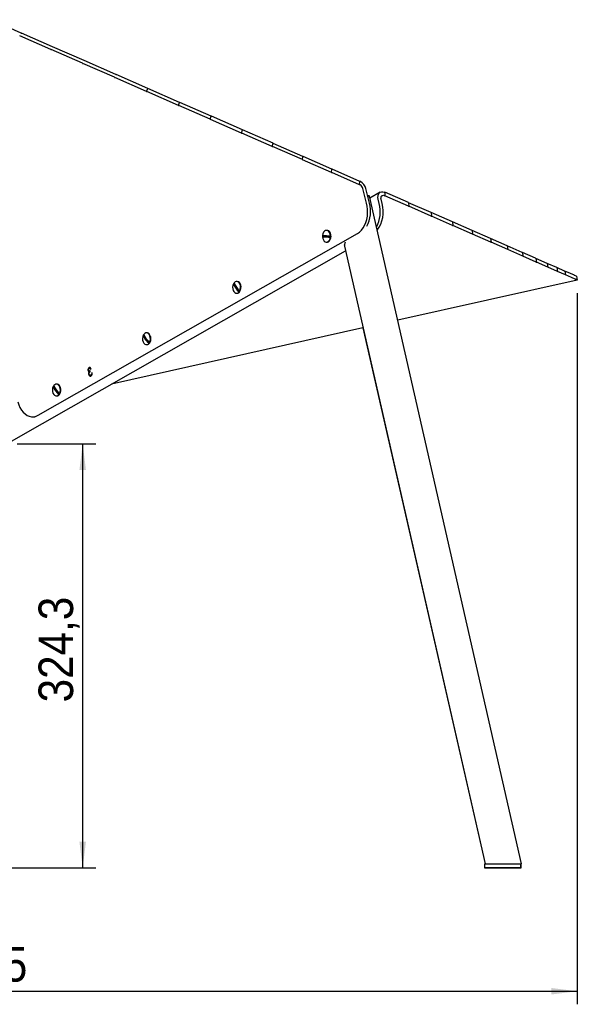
# Model space of a CAD drawing. Header units: millimetres. Extents: x 50 to 4150, y 50 to 2920.
# Tile 20 of 21: x 2520 to 2947, y 1681 to 2435. Entities that reach past the tile are written whole.
import ezdxf

# ---------------------------------------------------------------- set-up
doc = ezdxf.new("R2010")
doc.units = ezdxf.units.MM
doc.header["$LTSCALE"] = 10
doc.linetypes.add('SLD-Solido', pattern=[0])
doc.layers.add('QUOTE', color=1, linetype='SLD-Solido')
doc.styles.add('SLDTEXTSTYLE0', font='GOTHIC.TTF', dxfattribs={"width": 0.913})
doc.dimstyles.new('SLDDIMSTYLE0', dxfattribs={"dimtxt": 26.458333, "dimasz": 20, "dimexe": 0, "dimexo": 0.0625, "dimgap": 6.614583, "dimtad": 1, "dimdec": 1, "dimrnd": 1e-09, "dimzin": 12, "dimdsep": 46, "dimtxsty": 'SLDTEXTSTYLE0', "dimsah": 1, "dimcen": 0.09, "dimadec": 0, "dimazin": 3, "dimtfac": 1, "dimtdec": 1, "dimtofl": 0, "dimtmove": 0, "dimatfit": 3, "dimfxl": 1, "dimfrac": 2, "dimtolj": 1, "dimtzin": 12, "dimarcsym": 0})

# ---------------------------------------------------------------- blocks, each defined once
blk = doc.blocks.new('_D_3')
at = {"layer": 'QUOTE', "transparency": 16777216}
for p, q in [((2946.83, 2225.66), (2946.83, 1681.47)), ((2065.3, 1775.92), (2065.3, 1681.47)), ((2065.3, 1691.47), (2946.83, 1691.47))]:
    blk.add_line(p, q, dxfattribs=at)
for points in [[(2065.3, 1691.47), (2085.3, 1688.97), (2085.3, 1693.97)], [(2946.83, 1691.47), (2926.83, 1693.97), (2926.83, 1688.97)]]:
    blk.add_solid(points, dxfattribs=at)
at = {"layer": 'QUOTE', "transparency": 16777216, "insert": (2444.88, 1725.27), "char_height": 26.458, "attachment_point": 1, "style": 'SLDTEXTSTYLE0'}
blk.add_mtext('881,5', dxfattribs=at)
blk = doc.blocks.new('_D_6')
at = {"layer": 'QUOTE', "transparency": 16777216}
for p, q in [((2517.99, 2110.26), (2578.11, 2110.26)), ((2568.11, 1785.92), (2568.11, 2110.26)), ((2107.3, 1785.92), (2578.11, 1785.92))]:
    blk.add_line(p, q, dxfattribs=at)
for points in [[(2568.11, 2110.26), (2565.61, 2090.26), (2570.61, 2090.26)], [(2568.11, 1785.92), (2570.61, 1805.92), (2565.61, 1805.92)]]:
    blk.add_solid(points, dxfattribs=at)
at = {"layer": 'QUOTE', "transparency": 16777216, "insert": (2534.32, 1912.48), "char_height": 26.458, "attachment_point": 1, "rotation": 90, "style": 'SLDTEXTSTYLE0'}
blk.add_mtext('324,3', dxfattribs=at)

msp = doc.modelspace()

# ---------------------------------------------------------------- linework, layer by layer
for p, q in [((2521.071393, 2424.637216), (2497.74452, 2434.84668)), ((2543.632012, 2412.108765), (2519.873015, 2422.507358)), ((2521.071393, 2424.637216), (2521.19068, 2424.585008)), ((2521.071393, 2424.637216), (2521.19068, 2424.585008)), ((2544.949677, 2414.186415), (2521.19068, 2424.585008)), ((2567.935712, 2401.471613), (2543.866735, 2412.005874)), ((2544.949677, 2414.186415), (2545.070838, 2414.133387)), ((2544.949677, 2414.186415), (2545.070838, 2414.133387)), ((2569.139815, 2403.599126), (2545.070838, 2414.133387)), ((2569.139815, 2403.599126), (2569.262213, 2403.545556)), ((2569.139815, 2403.599126), (2569.262213, 2403.545556)), ((2593.517355, 2392.929816), (2569.262213, 2403.545556)), ((2592.427921, 2390.751798), (2568.172778, 2401.367538)), ((2616.982651, 2380.004463), (2592.666058, 2390.647098)), ((2593.517355, 2392.929816), (2593.640347, 2392.875986)), ((2593.517355, 2392.929816), (2593.640347, 2392.875986)), ((2617.95694, 2382.233351), (2593.640347, 2392.875986)), ((2616.982651, 2380.004463), (2617.95694, 2382.233351)), ((2617.95694, 2382.233351), (2618.079881, 2382.179544)), ((2617.95694, 2382.233351), (2618.079881, 2382.179544)), ((2642.332908, 2371.56473), (2618.079881, 2382.179544)), ((2641.473611, 2369.284885), (2617.220584, 2379.899699)), ((2641.473611, 2369.284885), (2642.332908, 2371.56473)), ((2665.774743, 2358.64824), (2641.710066, 2369.180619)), ((2642.332908, 2371.56473), (2642.455152, 2371.511227)), ((2642.332908, 2371.56473), (2642.455152, 2371.511227)), ((2666.519829, 2360.978848), (2642.455152, 2371.511227)), ((2665.774743, 2358.64824), (2666.519829, 2360.978848)), ((2689.761101, 2348.149217), (2666.008458, 2358.545029)), ((2666.519829, 2360.978848), (2666.640738, 2360.92593)), ((2666.519829, 2360.978848), (2666.640738, 2360.92593)), ((2690.393381, 2350.530119), (2666.640738, 2360.92593)), ((2689.761101, 2348.149217), (2690.393381, 2350.530119)), ((2713.309207, 2337.841865), (2689.990831, 2348.047611)), ((2690.393381, 2350.530119), (2690.512322, 2350.478062)), ((2690.393381, 2350.530119), (2690.512322, 2350.478062)), ((2713.830698, 2340.272316), (2690.512322, 2350.478062)), ((2713.309207, 2337.841865), (2713.830698, 2340.272316)), ((2736.298028, 2327.779162), (2713.533736, 2337.742402)), ((2713.830698, 2340.272316), (2713.947051, 2340.221392)), ((2713.830698, 2340.272316), (2713.947051, 2340.221392)), ((2736.711344, 2330.258152), (2713.947051, 2340.221392)), ((2736.298028, 2327.779162), (2736.711344, 2330.258152)), ((2736.711344, 2330.258152), (2736.824505, 2330.208625)), ((2736.711344, 2330.258152), (2736.824505, 2330.208625)), ((2758.917523, 2320.539181), (2736.824505, 2330.208625)), ((2758.609188, 2318.012926), (2736.51617, 2327.682369)), ((2758.609188, 2318.012926), (2758.917523, 2320.539181)), ((2758.917523, 2320.539181), (2759.026905, 2320.491308)), ((2758.917523, 2320.539181), (2759.026905, 2320.491308)), ((2780.388721, 2311.141889), (2759.026905, 2320.491308)), ((2780.181614, 2308.569893), (2758.819799, 2317.919311)), ((2780.181614, 2308.569893), (2780.388721, 2311.141889)), ((2780.568124, 2308.385294), (2780.181614, 2308.569893)), ((2780.77523, 2310.95729), (2780.388721, 2311.141889)), ((2785.544333, 2294.535229), (2782.710544, 2305.626274)), ((2787.759958, 2294.520644), (2784.926169, 2305.61169)), ((2786.287209, 2300.284772), (2787.234573, 2300.284899)), ((2786.287209, 2300.284772), (2787.234587, 2300.284899)), ((2904.189843, 1788.91839), (2787.638158, 2299.886441)), ((2795.91331, 2302.872446), (2787.986858, 2298.35772)), ((2799.006375, 2300.312767), (2799.394485, 2300.162592)), ((2799.029368, 2302.963754), (2799.417478, 2302.813579)), ((2799.417478, 2302.813579), (2799.394485, 2300.162592)), ((2817.573936, 2292.205998), (2799.394485, 2300.162592)), ((2817.596929, 2294.856985), (2799.417478, 2302.813579)), ((2795.226391, 2294.207569), (2794.390147, 2297.563054)), ((2797.448183, 2294.169824), (2796.611938, 2297.525309)), ((2817.686171, 2294.817927), (2817.596929, 2294.856985)), ((2817.596929, 2294.856985), (2817.686171, 2294.817927)), ((2817.686171, 2294.817927), (2817.749453, 2292.131649)), ((2834.884039, 2287.290942), (2817.686171, 2294.817927)), ((2834.947321, 2284.604664), (2817.749453, 2292.131649)), ((2834.9685, 2287.253976), (2834.884039, 2287.290942)), ((2834.884039, 2287.290942), (2834.9685, 2287.253976)), ((2834.9685, 2287.253976), (2835.113587, 2284.534239)), ((2851.154312, 2280.169937), (2834.9685, 2287.253976)), ((2851.299399, 2277.4502), (2835.113587, 2284.534239)), ((2851.233592, 2280.135238), (2851.154312, 2280.169937)), ((2851.154312, 2280.169937), (2851.233592, 2280.135238)), ((2851.233592, 2280.135238), (2851.455602, 2277.384044)), ((2866.335597, 2273.525549), (2851.233592, 2280.135238)), ((2866.557608, 2270.774354), (2851.455602, 2277.384044)), ((2534.049362, 2132.233611), (2778.486158, 2271.27656)), ((2757.775061, 2268.505292), (2751.771489, 2268.797991)), ((2755.235663, 2273.644394), (2754.865364, 2273.650685)), ((2757.868774, 2267.203818), (2758.062639, 2267.79014)), ((2758.106987, 2270.400542), (2757.933149, 2270.993111)), ((2866.40932, 2273.493282), (2866.335597, 2273.525549)), ((2866.335597, 2273.525549), (2866.40932, 2273.493282)), ((2866.40932, 2273.493282), (2866.70298, 2270.71279)), ((2880.360574, 2267.387242), (2866.40932, 2273.493282)), ((2880.654234, 2264.606749), (2866.70298, 2270.71279)), ((2754.712488, 2264.651983), (2755.082787, 2264.645693)), ((2768.488215, 2261.464031), (2876.272866, 1788.931071)), ((2768.565773, 2262.372759), (2769.36309, 2264.884787)), ((2768.569289, 2262.372759), (2769.366364, 2264.884757)), ((2880.428389, 2267.357562), (2880.360574, 2267.387242)), ((2880.360574, 2267.387242), (2880.428389, 2267.357562)), ((2880.428389, 2267.357562), (2880.788058, 2264.55008)), ((2893.167047, 2261.782237), (2880.428389, 2267.357562)), ((2893.526716, 2258.974756), (2880.788058, 2264.55008)), ((2893.22863, 2261.755284), (2893.167047, 2261.782237)), ((2893.167047, 2261.782237), (2893.22863, 2261.755284)), ((2893.22863, 2261.755284), (2893.648326, 2258.923262)), ((2904.698226, 2256.73539), (2893.22863, 2261.755284)), ((2513.529569, 2112.405242), (2769.307717, 2257.871297)), ((2905.117922, 2253.903367), (2893.648326, 2258.923262)), ((2904.753281, 2256.711294), (2904.698226, 2256.73539)), ((2904.698226, 2256.73539), (2904.753281, 2256.711294)), ((2904.753281, 2256.711294), (2905.226711, 2253.857305)), ((2914.902974, 2252.269081), (2904.753281, 2256.711294)), ((2915.376404, 2249.415092), (2905.226711, 2253.857305)), ((2914.951238, 2252.247958), (2914.902974, 2252.269081)), ((2914.902974, 2252.269081), (2914.951238, 2252.247958)), ((2914.951238, 2252.247958), (2915.471827, 2249.374692)), ((2923.736039, 2248.403117), (2914.951238, 2252.247958)), ((2924.256627, 2245.529851), (2915.471827, 2249.374692)), ((2923.777279, 2248.385068), (2923.736039, 2248.403117)), ((2923.736039, 2248.403117), (2923.777279, 2248.385068)), ((2923.777279, 2248.385068), (2924.338202, 2245.495315)), ((2931.158248, 2245.154641), (2923.777279, 2248.385068)), ((2931.719171, 2242.264889), (2924.338202, 2245.495315)), ((2931.192265, 2245.139753), (2931.158248, 2245.154641)), ((2931.158248, 2245.154641), (2931.192265, 2245.139753)), ((2931.192265, 2245.139753), (2931.786487, 2242.236391)), ((2937.136686, 2242.53806), (2931.192265, 2245.139753)), ((2937.730908, 2239.634698), (2931.786487, 2242.236391)), ((2937.163316, 2242.526405), (2937.136686, 2242.53806)), ((2937.136686, 2242.53806), (2937.163316, 2242.526405)), ((2937.163316, 2242.526405), (2937.783623, 2239.612382)), ((2941.644841, 2240.564978), (2937.163316, 2242.526405)), ((2942.265147, 2237.650955), (2937.783623, 2239.612382)), ((2941.663955, 2240.556612), (2941.644841, 2240.564978)), ((2941.644841, 2240.564978), (2941.663955, 2240.556612)), ((2944.66272, 2239.244144), (2941.663955, 2240.556612)), ((2945.301758, 2236.322465), (2942.302994, 2237.634933)), ((2944.674226, 2239.239108), (2944.66272, 2239.244144)), ((2944.66272, 2239.244144), (2944.674226, 2239.239108)), ((2946.176938, 2238.581416), (2944.674226, 2239.239108)), ((2946.18078, 2238.579735), (2946.176938, 2238.581416)), ((2946.176938, 2238.581416), (2946.18078, 2238.579735)), ((2946.18078, 2238.579735), (2946.834864, 2235.651908)), ((2687.924944, 2226.689164), (2683.542693, 2232.718719)), ((2686.410482, 2234.566256), (2686.040183, 2234.572547)), ((2689.209162, 2231.570029), (2689.107968, 2231.914974)), ((2946.834864, 2235.651908), (2809.298624, 2204.925943)), ((2946.827256, 2235.655128), (2945.324543, 2236.31282)), ((2685.887307, 2225.573846), (2686.257605, 2225.567555)), ((2689.043593, 2228.125681), (2689.159727, 2228.476916)), ((2782.738017, 2198.992232), (2590.111679, 2155.958992)), ((2618.910632, 2187.318842), (2614.478668, 2193.348983)), ((2617.32214, 2195.200655), (2616.952869, 2195.203086)), ((2620.194434, 2192.110737), (2620.073999, 2192.519841)), ((2782.727323, 2198.989843), (2876.211485, 1788.931069)), ((2616.893626, 2186.203281), (2617.262897, 2186.20085)), ((2620.04981, 2188.845204), (2620.17562, 2189.252687)), ((2572.205692, 2166.380959), (2572.741898, 2166.377429)), ((2572.680809, 2164.68726), (2573.141367, 2164.684228)), ((2572.686634, 2163.487666), (2573.165672, 2163.484513)), ((2572.967866, 2168.558801), (2573.824869, 2168.55316)), ((2573.025508, 2165.459677), (2573.766274, 2165.454801)), ((2573.305888, 2166.013865), (2573.83591, 2166.010375)), ((2574.310907, 2168.058973), (2573.404047, 2168.064943)), ((2573.937291, 2165.611411), (2573.799358, 2166.154217)), ((2573.949159, 2162.788462), (2575.027864, 2162.781361)), ((2574.115894, 2167.468719), (2574.523059, 2167.698826)), ((2574.381772, 2162.911712), (2575.085601, 2162.907078)), ((2574.929122, 2163.592478), (2575.354811, 2163.589676)), ((2575.406271, 2164.813062), (2575.014609, 2164.593029)), ((2575.014609, 2164.593029), (2575.39691, 2164.590512)), ((2548.376918, 2155.982554), (2548.007647, 2155.984985)), ((2549.96541, 2148.100741), (2545.533446, 2154.130882)), ((2551.104588, 2149.627103), (2551.230398, 2150.034586)), ((2551.249212, 2152.892636), (2551.128777, 2153.30174)), ((2547.948404, 2146.98518), (2548.317675, 2146.982749)), ((2529.637965, 2131.035834), (2531.717926, 2131.022142)), ((2875.800267, 1788.931042), (2875.80032, 1785.931042)), ((2876.092427, 1785.93103), (2876.092427, 1785.917451)), ((2876.325683, 1788.931073), (2895.241772, 1788.931745)), ((2876.325737, 1785.931073), (2895.241825, 1785.931745)), ((2881.241567, 1785.931043), (2876.449171, 1785.931029)), ((2895.532827, 1785.917438), (2876.617776, 1785.917438)), ((2876.741352, 1785.917487), (2881.533968, 1785.917643)), ((2880.270944, 1785.931194), (2880.270944, 1785.931152)), ((2880.562957, 1785.917542), (2880.562957, 1785.9175)), ((2883.199277, 1785.931224), (2882.477569, 1785.931191)), ((2882.477569, 1785.931191), (2883.199236, 1785.931183)), ((2883.491249, 1785.917573), (2882.769582, 1785.917539)), ((2882.769582, 1785.917539), (2883.49129, 1785.917532)), ((2883.199236, 1785.931224), (2883.199236, 1785.931183)), ((2883.199236, 1785.931183), (2884.642612, 1785.931209)), ((2884.642653, 1785.93125), (2883.199277, 1785.931224)), ((2884.934625, 1785.917598), (2883.491249, 1785.917573)), ((2883.49129, 1785.917573), (2883.49129, 1785.917532)), ((2883.49129, 1785.917532), (2884.934665, 1785.917557)), ((2902.983388, 1785.931767), (2884.067299, 1785.931095)), ((2884.359694, 1785.917692), (2903.274746, 1785.917692)), ((2884.642612, 1785.93125), (2884.642612, 1785.931209)), ((2884.642612, 1785.931209), (2885.36432, 1785.931242)), ((2885.36432, 1785.931242), (2884.642653, 1785.93125)), ((2885.656333, 1785.917591), (2884.934625, 1785.917598)), ((2884.934665, 1785.917598), (2884.934665, 1785.917557)), ((2884.934665, 1785.917557), (2885.656333, 1785.917591)), ((2887.570944, 1785.931281), (2887.570944, 1785.931324)), ((2887.862957, 1785.91763), (2887.862957, 1785.917672)), ((2891.080138, 1785.931578), (2891.080138, 1785.931536)), ((2891.371558, 1785.917542), (2891.371558, 1785.9175)), ((2894.00847, 1785.931608), (2893.286762, 1785.931575)), ((2893.286762, 1785.931575), (2894.00843, 1785.931567)), ((2894.29985, 1785.917573), (2893.578182, 1785.917539)), ((2893.578182, 1785.917539), (2894.29989, 1785.917532)), ((2894.00843, 1785.931608), (2894.00843, 1785.931567)), ((2894.00843, 1785.931567), (2895.451805, 1785.931593)), ((2895.451846, 1785.931634), (2894.00847, 1785.931608)), ((2895.743225, 1785.917598), (2894.29985, 1785.917573)), ((2894.29989, 1785.917573), (2894.29989, 1785.917532)), ((2894.29989, 1785.917532), (2895.743266, 1785.917557)), ((2895.451805, 1785.931634), (2895.451805, 1785.931593)), ((2895.451805, 1785.931593), (2896.173513, 1785.931626)), ((2896.173513, 1785.931626), (2895.451846, 1785.931634)), ((2896.464934, 1785.917591), (2895.743225, 1785.917598)), ((2895.743266, 1785.917598), (2895.743266, 1785.917557)), ((2895.743266, 1785.917557), (2896.464934, 1785.917591)), ((2896.241533, 1788.916708), (2896.528562, 1788.916708)), ((2897.978856, 1788.916881), (2903.877189, 1788.918265)), ((2898.067558, 1785.931797), (2902.859953, 1785.931811)), ((2903.151169, 1785.917643), (2898.358553, 1785.917487)), ((2898.380138, 1785.931665), (2898.380138, 1785.931708)), ((2898.671558, 1785.91763), (2898.671558, 1785.917672)), ((2903.508804, 1785.931799), (2903.508751, 1788.918179)), ((2903.508751, 1788.917686), (2903.839144, 1788.917686)), ((2903.800094, 1785.917679), (2903.800041, 1788.917679)), ((2903.814782, 1788.917661), (2903.800041, 1788.917661)), ((2904.127472, 1788.917679), (2904.127322, 1788.918341))]:
    msp.add_line(p, q)
at = {"flags": 128}
for points in [[(2794.390147, 2297.563054), (2794.180395, 2298.911614), (2794.235972, 2300.181341), (2794.553807, 2301.30207), (2795.116336, 2302.21187), (2795.892474, 2302.860465), (2796.839332, 2303.212014), (2797.904585, 2303.247089), (2799.029368, 2302.963754)], [(2796.611938, 2297.525309), (2796.503679, 2298.221339), (2796.532364, 2298.876682), (2796.696408, 2299.455123), (2796.986746, 2299.924698), (2797.387333, 2300.259456), (2797.876034, 2300.440901), (2798.425842, 2300.459004), (2799.006375, 2300.312767)], [(2778.486158, 2271.27656), (2780.05789, 2272.366482), (2781.510235, 2273.776253), (2782.813627, 2275.477174), (2783.941533, 2277.43462), (2784.870992, 2279.608743), (2785.583083, 2281.955283), (2786.06331, 2284.426472), (2786.301897, 2286.972004), (2786.293986, 2289.540058), (2786.03974, 2292.078357), (2785.544333, 2294.535229)], [(2751.771489, 2268.797991), (2751.955415, 2267.522101), (2752.379047, 2266.384039), (2753.006549, 2265.480083), (2753.784835, 2264.886704), (2754.648064, 2264.654101), (2755.523209, 2264.801951), (2756.336237, 2265.317747), (2757.018366, 2266.157853), (2757.511891, 2267.251199), (2757.775061, 2268.505292)], [(2757.806364, 2269.504677), (2757.622438, 2270.780567), (2757.198805, 2271.918629), (2756.571304, 2272.822586), (2755.793018, 2273.415964), (2754.929789, 2273.648568), (2754.054643, 2273.500718), (2753.241616, 2272.984922), (2752.559487, 2272.144815), (2752.065962, 2271.051469), (2751.802792, 2269.797376)], [(2755.082787, 2264.645693), (2755.449656, 2264.672628), (2756.285848, 2264.993041), (2757.030768, 2265.649825), (2757.624066, 2266.589771), (2758.017677, 2267.73673), (2758.179714, 2268.997782)], [(2758.179714, 2268.997782), (2758.097048, 2270.270764), (2757.776378, 2271.452547), (2757.243681, 2272.44739), (2756.542114, 2273.174696), (2755.728514, 2273.575544), (2755.235663, 2273.644394)], [(2758.062639, 2267.79014), (2758.118166, 2267.972489), (2758.276842, 2269.025982)], [(2758.276842, 2269.025982), (2758.184545, 2270.091711), (2758.106987, 2270.400542)], [(2683.542693, 2232.718719), (2683.123803, 2231.559419), (2682.945163, 2230.27439), (2683.021887, 2228.97234), (2683.347484, 2227.76342), (2683.894409, 2226.7499), (2684.616394, 2226.017521), (2685.452361, 2225.628242), (2686.33159, 2225.614993), (2687.1797, 2225.978895), (2687.924944, 2226.689164)], [(2688.384797, 2227.427675), (2688.803687, 2228.586974), (2688.982327, 2229.872003), (2688.905603, 2231.174053), (2688.580006, 2232.382974), (2688.033081, 2233.396493), (2687.311096, 2234.128872), (2686.475128, 2234.518151), (2685.5959, 2234.5314), (2684.747789, 2234.167498), (2684.002546, 2233.457229)], [(2688.538821, 2227.033345), (2689.032511, 2228.092506), (2689.307588, 2229.311622), (2689.341765, 2230.591926), (2689.132275, 2231.829696), (2688.696089, 2232.924655), (2688.068544, 2233.788097), (2687.30048, 2234.35007), (2686.454121, 2234.565046), (2686.410482, 2234.566256)], [(2614.478668, 2193.348983), (2614.064992, 2192.189622), (2613.893117, 2190.904513), (2613.977582, 2189.602372), (2614.311242, 2188.393356), (2614.86587, 2187.379746), (2615.594547, 2186.647289), (2616.435628, 2186.257949), (2617.31796, 2186.244663), (2618.166901, 2186.608556), (2618.910632, 2187.318842)], [(2619.367827, 2188.057384), (2619.781503, 2189.216745), (2619.953379, 2190.501854), (2619.868914, 2191.803995), (2619.535254, 2193.013011), (2618.980625, 2194.026621), (2618.251948, 2194.759079), (2617.410867, 2195.148419), (2616.528535, 2195.161704), (2615.679594, 2194.797812), (2614.935863, 2194.087525)], [(2619.522307, 2187.666897), (2620.011615, 2188.72611), (2620.280638, 2189.945297), (2620.307582, 2191.225686), (2620.090263, 2192.463549), (2619.646287, 2193.5586), (2619.011623, 2194.422126), (2618.237687, 2194.984168), (2617.38718, 2195.199193), (2617.32214, 2195.200655)], [(2550.422605, 2148.839283), (2550.836281, 2149.998644), (2551.008157, 2151.283753), (2550.923692, 2152.585894), (2550.590032, 2153.79491), (2550.035403, 2154.80852), (2549.306726, 2155.540978), (2548.465645, 2155.930318), (2547.583313, 2155.943603), (2546.734372, 2155.579711), (2545.990641, 2154.869424)], [(2550.577085, 2148.448796), (2551.066393, 2149.508009), (2551.335417, 2150.727196), (2551.36236, 2152.007585), (2551.145041, 2153.245448), (2550.701065, 2154.340499), (2550.066401, 2155.204025), (2549.292465, 2155.766067), (2548.441958, 2155.981092), (2548.376918, 2155.982554)], [(2545.533446, 2154.130882), (2545.11977, 2152.971521), (2544.947895, 2151.686412), (2545.03236, 2150.384271), (2545.36602, 2149.175255), (2545.920648, 2148.161645), (2546.649325, 2147.429188), (2547.490406, 2147.039848), (2548.372738, 2147.026562), (2549.221679, 2147.390455), (2549.96541, 2148.100741)], [(2518.405368, 2142.578609), (2519.131851, 2140.25318), (2520.074619, 2138.106532), (2521.214482, 2136.182366), (2522.528235, 2134.519852), (2523.989133, 2133.152832), (2525.567438, 2132.109138), (2527.231018, 2131.410014), (2528.946009, 2131.069692), (2530.677499, 2131.095102), (2532.390238, 2131.485725), (2534.049362, 2132.233611)], [(2875.800267, 1788.931042), (2875.823537, 1788.931047), (2875.920867, 1788.931055), (2876.090421, 1788.931064), (2876.325683, 1788.931073)], [(2876.325737, 1785.931073), (2876.090474, 1785.931064), (2875.92092, 1785.931055), (2875.823591, 1785.931047), (2875.802225, 1785.93104), (2875.857646, 1785.931035), (2875.987722, 1785.931031), (2876.187456, 1785.931029), (2876.449171, 1785.931029)], [(2876.741352, 1785.917487), (2876.479622, 1785.917477), (2876.279872, 1785.917468), (2876.149777, 1785.91746), (2876.094337, 1785.917453), (2876.115682, 1785.917447), (2876.212993, 1785.917442), (2876.382529, 1785.917439), (2876.617776, 1785.917438)], [(2880.89437, 1785.931109), (2881.947549, 1785.931116), (2883.160601, 1785.931131), (2884.435251, 1785.931153), (2885.668235, 1785.93118), (2886.759664, 1785.93121), (2887.621117, 1785.931241), (2888.182804, 1785.93127), (2888.39922, 1785.931294), (2888.252833, 1785.931312), (2887.755502, 1785.931322), (2886.947519, 1785.931324), (2885.89434, 1785.931317), (2884.681288, 1785.931302), (2883.406638, 1785.93128), (2882.173654, 1785.931252), (2881.082225, 1785.931222), (2880.220772, 1785.931192), (2879.659085, 1785.931163), (2879.442669, 1785.931139), (2879.589056, 1785.931121), (2880.086386, 1785.931111), (2880.89437, 1785.931109)], [(2881.186549, 1785.917565), (2880.378516, 1785.917535), (2879.881126, 1785.917507), (2879.734675, 1785.917483), (2879.951028, 1785.917467), (2880.512658, 1785.917458), (2881.374063, 1785.917458), (2882.465459, 1785.917467), (2883.698427, 1785.917483), (2884.973079, 1785.917507), (2886.18615, 1785.917535), (2887.239365, 1785.917565), (2888.047399, 1785.917595), (2888.544789, 1785.917623), (2888.691239, 1785.917647), (2888.474886, 1785.917663), (2887.913257, 1785.917672), (2887.051851, 1785.917672), (2885.960455, 1785.917663), (2884.727487, 1785.917647), (2883.452835, 1785.917623), (2882.239764, 1785.917595), (2881.186549, 1785.917565)], [(2883.920885, 1785.931157), (2885.0488, 1785.93118), (2886.066313, 1785.931206), (2886.873822, 1785.931234), (2887.392282, 1785.93126), (2887.570944, 1785.931281), (2887.392319, 1785.931296), (2886.873891, 1785.931304), (2886.066409, 1785.931303), (2885.048913, 1785.931293), (2883.921004, 1785.931276), (2882.793089, 1785.931253), (2881.775576, 1785.931226), (2880.968067, 1785.931199), (2880.449607, 1785.931173), (2880.270944, 1785.931152), (2880.44957, 1785.931136), (2880.967997, 1785.931129), (2881.77548, 1785.93113), (2882.792976, 1785.93114), (2883.920885, 1785.931157)], [(2884.213017, 1785.917506), (2885.340926, 1785.917529), (2886.358421, 1785.917555), (2887.165904, 1785.917583), (2887.684332, 1785.917608), (2887.862957, 1785.91763), (2887.684295, 1785.917645), (2887.165834, 1785.917652), (2886.358325, 1785.917651), (2885.340813, 1785.917642), (2884.212898, 1785.917624), (2883.084989, 1785.917602), (2882.067493, 1785.917575), (2881.26001, 1785.917547), (2880.741583, 1785.917522), (2880.562957, 1785.9175), (2880.741619, 1785.917485), (2881.26008, 1785.917478), (2882.067589, 1785.917479), (2883.085102, 1785.917488), (2884.213017, 1785.917506)], [(2881.241567, 1785.931043), (2881.555206, 1785.931045), (2881.908715, 1785.931048), (2882.288511, 1785.931053), (2882.679997, 1785.93106), (2883.068129, 1785.931068), (2883.437991, 1785.931076), (2883.775369, 1785.931086), (2884.067299, 1785.931095)], [(2884.359694, 1785.917692), (2884.067778, 1785.917691), (2883.730409, 1785.917688), (2883.360554, 1785.917683), (2882.972425, 1785.917677), (2882.580938, 1785.91767), (2882.201137, 1785.917662), (2881.847619, 1785.917653), (2881.533968, 1785.917643)], [(2891.703564, 1785.931493), (2892.756743, 1785.9315), (2893.969794, 1785.931515), (2895.244444, 1785.931537), (2896.477429, 1785.931564), (2897.568858, 1785.931595), (2898.43031, 1785.931625), (2898.991997, 1785.931654), (2899.208414, 1785.931678), (2899.062027, 1785.931696), (2898.564696, 1785.931706), (2897.756712, 1785.931708), (2896.703533, 1785.931701), (2895.490481, 1785.931686), (2894.215831, 1785.931664), (2892.982847, 1785.931637), (2891.891418, 1785.931607), (2891.029965, 1785.931576), (2890.468278, 1785.931547), (2890.251862, 1785.931523), (2890.398249, 1785.931505), (2890.89558, 1785.931495), (2891.703564, 1785.931493)], [(2891.99515, 1785.917565), (2891.187116, 1785.917535), (2890.689727, 1785.917507), (2890.543276, 1785.917483), (2890.759629, 1785.917467), (2891.321259, 1785.917458), (2892.182664, 1785.917458), (2893.27406, 1785.917467), (2894.507028, 1785.917483), (2895.78168, 1785.917507), (2896.994751, 1785.917535), (2898.047966, 1785.917565), (2898.856, 1785.917595), (2899.353389, 1785.917623), (2899.49984, 1785.917647), (2899.283487, 1785.917663), (2898.721857, 1785.917672), (2897.860452, 1785.917672), (2896.769056, 1785.917663), (2895.536088, 1785.917647), (2894.261436, 1785.917623), (2893.048365, 1785.917595), (2891.99515, 1785.917565)], [(2894.730078, 1785.931541), (2895.857993, 1785.931564), (2896.875506, 1785.931591), (2897.683015, 1785.931618), (2898.201476, 1785.931644), (2898.380138, 1785.931665), (2898.201512, 1785.931681), (2897.683085, 1785.931688), (2896.875602, 1785.931687), (2895.858106, 1785.931677), (2894.730197, 1785.93166), (2893.602282, 1785.931637), (2892.58477, 1785.931611), (2891.777261, 1785.931583), (2891.2588, 1785.931557), (2891.080138, 1785.931536), (2891.258763, 1785.93152), (2891.777191, 1785.931513), (2892.584674, 1785.931514), (2893.602169, 1785.931524), (2894.730078, 1785.931541)], [(2895.021617, 1785.917506), (2896.149527, 1785.917529), (2897.167022, 1785.917555), (2897.974505, 1785.917583), (2898.492933, 1785.917608), (2898.671558, 1785.91763), (2898.492896, 1785.917645), (2897.974435, 1785.917652), (2897.166926, 1785.917651), (2896.149413, 1785.917642), (2895.021499, 1785.917624), (2893.893589, 1785.917601), (2892.876094, 1785.917575), (2892.068611, 1785.917547), (2891.550183, 1785.917522), (2891.371558, 1785.9175), (2891.55022, 1785.917485), (2892.068681, 1785.917478), (2892.87619, 1785.917479), (2893.893702, 1785.917488), (2895.021617, 1785.917506)], [(2895.241772, 1788.931745), (2895.533702, 1788.931755), (2895.87108, 1788.931764), (2896.240942, 1788.931773), (2896.241528, 1788.931773)], [(2898.067558, 1785.931797), (2897.753919, 1785.931796), (2897.400409, 1785.931792), (2897.020613, 1785.931787), (2896.629127, 1785.93178), (2896.240996, 1785.931773), (2895.871134, 1785.931764), (2895.533755, 1785.931755), (2895.241825, 1785.931745)], [(2895.532827, 1785.917438), (2895.824744, 1785.917439), (2896.162112, 1785.917442), (2896.531967, 1785.917447), (2896.920097, 1785.917453), (2897.311584, 1785.91746), (2897.691384, 1785.917468), (2898.044902, 1785.917477), (2898.358553, 1785.917487)], [(2902.983388, 1785.931767), (2903.21865, 1785.931777), (2903.388204, 1785.931785), (2903.485534, 1785.931793), (2903.506899, 1785.9318), (2903.451478, 1785.931805), (2903.321402, 1785.931809), (2903.121668, 1785.931811), (2902.859953, 1785.931811)], [(2903.151169, 1785.917643), (2903.412899, 1785.917653), (2903.61265, 1785.917662), (2903.742745, 1785.91767), (2903.798185, 1785.917677), (2903.776839, 1785.917683), (2903.679528, 1785.917688), (2903.509992, 1785.917691), (2903.274746, 1785.917692)], [(2903.508751, 1788.917691), (2903.509939, 1788.917691), (2903.679475, 1788.917688), (2903.744447, 1788.917686)], [(2903.839144, 1788.917686), (2903.951747, 1788.917685), (2904.038526, 1788.917684), (2904.096843, 1788.917682), (2904.124927, 1788.91768), (2904.121924, 1788.917677), (2904.087926, 1788.917673), (2904.023965, 1788.91767), (2903.931986, 1788.917666), (2903.814782, 1788.917661)]]:
    msp.add_lwpolyline(points, dxfattribs=at)
for centre, radius, start, end in [((2778.557163, 2304.612433), 4.27533, 13.717661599, 61.942082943), ((2776.878994, 2303.647372), 8.283452, 13.717661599, 61.942082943), ((2763.604299, 2288.183353), 24.973127, 332.718764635, 14.700382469), ((2770.974347, 2288.004043), 25.032886, 331.836971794, 14.348256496), ((2774.479437, 2287.919706), 23.803934, 323.447644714, 15.222407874), ((2758.447489, 2269.089068), 6.682342, 173.915387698, 182.496542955), ((2764.806752, 2474.44892), 206.063637, 266.373137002, 268.044465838), ((2764.838055, 2475.448305), 206.063637, 266.373137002, 268.044465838), ((2751.130364, 2269.2136), 6.682342, 353.915387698, 2.496542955), ((2753.44926, 2269.151134), 4.841828, 334.730392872, 21.655440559), ((2687.494143, 2230.770672), 4.405547, 142.424058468, 153.756912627), ((2696.061885, 2237.21033), 13.300554, 199.736872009, 232.282072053), ((2696.521737, 2237.94884), 13.300554, 199.736872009, 232.282072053), ((2686.117323, 2228.293906), 2.729957, 272.945518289, 332.499835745), ((2684.433347, 2229.375721), 4.405547, 322.424058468, 333.756912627), ((2618.404113, 2191.429717), 4.36952, 142.536137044, 153.944620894), ((2627.059494, 2197.951747), 13.396366, 200.095324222, 232.534111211), ((2627.516689, 2198.690289), 13.396366, 200.095324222, 232.534111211), ((2617.102024, 2188.922859), 2.726758, 273.382277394, 332.573764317), ((2615.442382, 2189.976651), 4.36952, 322.536137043, 333.944620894), ((2615.342093, 2190.713592), 5.049478, 343.182866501, 16.06281455), ((2549.458891, 2152.211616), 4.36952, 142.536137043, 153.944620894), ((2558.571467, 2159.472188), 13.396366, 200.095324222, 232.534111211), ((2558.114272, 2158.733646), 13.396366, 200.095324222, 232.534111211), ((2548.156802, 2149.704758), 2.726758, 273.382277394, 332.573764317), ((2546.49716, 2150.75855), 4.36952, 322.536137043, 333.944620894), ((2546.396871, 2151.495491), 5.049478, 343.182866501, 16.06281455)]:
    msp.add_arc(centre, radius, start, end)
for centre, major_axis, ratio, start_param, end_param in [((2545.892195, 2413.773904), (5.938897, -1.968979), 0.3792455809, 4.4502648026, 4.4922668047), ((2569.719634, 2403.345357), (5.825146, -2.179028), 0.3878682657, 4.5485601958, 4.5905551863), ((2593.731342, 2392.836161), (5.718055, -2.400419), 0.3920591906, 4.6486482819, 4.6906316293), ((2617.80384, 2382.300359), (5.61981, -2.628156), 0.391560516, 4.7492658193, 4.7912330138), ((2641.813353, 2371.792123), (5.532756, -2.856973), 0.3864041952, 4.84907682, 4.8910233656), ((2665.636337, 2361.365526), (5.459069, -3.082042), 0.376906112, 4.946853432, 4.9887749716), ((2689.15034, 2351.07416), (5.400392, -3.299499), 0.3636069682, 5.0416229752, 5.0835152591), ((2712.234346, 2340.970991), (5.357578, -3.506651), 0.3471820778, 5.1327398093, 5.1745987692), ((2734.769735, 2331.107935), (5.330602, -3.701898), 0.3283479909, 5.2198821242, 5.2617038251), ((2756.64049, 2321.535769), (5.318646, -3.884486), 0.3077880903, 5.3029951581, 5.3447757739), ((2786.819776, 2298.977614), (0.562284, 1.27733), 0.4948469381, 5.695571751, 6.4977429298), ((2786.819641, 2298.977614), (0.562428, 1.277319), 0.4948132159, 4.926987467, 6.4977084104), ((2814.620172, 2296.159821), (5.329841, -4.194384), 0.2653576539, 5.4916568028, 5.5305273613), ((2831.644405, 2288.708831), (5.346963, -4.325096), 0.2442992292, 5.5585077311, 5.5974441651), ((2847.666944, 2281.696252), (5.369708, -4.44512), 0.2232362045, 5.6228984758, 5.6618968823), ((2862.616734, 2275.153183), (5.396453, -4.554675), 0.2023220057, 5.6851078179, 5.7241640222), ((2769.303081, 2262.372857), (0.562428, 1.277319), 0.4948132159, 1.7853948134, 2.6379077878), ((2769.306597, 2262.372858), (0.562284, 1.27733), 0.4948469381, 1.7853539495, 2.5539790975), ((2876.427479, 2269.108638), (5.425668, -4.653942), 0.1816591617, 5.7454015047, 5.7845110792), ((2889.037932, 2263.589426), (5.455947, -4.743065), 0.1613090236, 5.8040280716, 5.8431863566), ((2900.39217, 2258.62002), (5.486019, -4.82215), 0.1413003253, 5.8612176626, 5.9004197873), ((2910.43984, 2254.22246), (5.514759, -4.891271), 0.1216364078, 5.9171826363, 5.9564235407), ((2919.136381, 2250.416248), (5.541188, -4.950477), 0.1023011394, 5.9721191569, 6.0113936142), ((2926.443228, 2247.218263), (5.56447, -4.999796), 0.0832636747, 6.0262092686, 6.065511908), ((2932.327975, 2244.642687), (5.583916, -5.039246), 0.0644822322, 6.079623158, 6.1189484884), ((2936.764524, 2242.700945), (5.598977, -5.068832), 0.0459070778, 6.1325214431, 6.1718638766), ((2939.733199, 2241.401645), (5.609245, -5.088557), 0.0274828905, 6.1850574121, 6.2244112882), ((2941.220836, 2240.750552), (5.614446, -5.098419), 0.0091506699, 6.2373791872, 6.2767387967), ((2897.265854, 1788.916881), (1.025657, 0.000124), 0.0001172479, 3.9102445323, 5.4810408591), ((2903.164187, 1788.918265), (1.025657, 0.000124), 0.0001172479, 5.4810408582, 6.283212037)]:
    msp.add_ellipse(centre, major_axis=major_axis, ratio=ratio, start_param=start_param, end_param=end_param)
for points, knots in [([(2572.967866, 2168.558801), (2572.917384, 2168.526836), (2572.817354, 2168.463497), (2572.677145, 2168.34031), (2572.550727, 2168.190518), (2572.436651, 2168.021952), (2572.338665, 2167.836479), (2572.259317, 2167.638291), (2572.199627, 2167.429993), (2572.162195, 2167.213957), (2572.142186, 2166.997453), (2572.14247, 2166.784782), (2572.161815, 2166.577568), (2572.191028, 2166.446666), (2572.205692, 2166.380959)], [0, 0, 0, 0, 0.0897272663, 0.1777926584, 0.2654520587, 0.353579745, 0.4404505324, 0.5244265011, 0.6069961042, 0.6891539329, 0.7698737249, 0.8476546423, 0.9235283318, 1, 1, 1, 1]), ([(2572.205692, 2166.380959), (2572.223099, 2166.319849), (2572.257345, 2166.199625), (2572.326343, 2166.034943), (2572.409569, 2165.890488), (2572.506161, 2165.764991), (2572.616237, 2165.658064), (2572.740232, 2165.570514), (2572.878039, 2165.503606), (2572.975339, 2165.474622), (2573.025508, 2165.459677)], [0, 0, 0, 0, 0.1239309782, 0.2438156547, 0.36108016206, 0.47834466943, 0.59908318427, 0.72511908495, 0.85826981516, 1, 1, 1, 1]), ([(2572.620634, 2166.619919), (2572.613173, 2166.651966), (2572.598468, 2166.715122), (2572.5857, 2166.813188), (2572.57942, 2166.911211), (2572.579846, 2167.009769), (2572.588409, 2167.108736), (2572.604842, 2167.207727), (2572.627683, 2167.307545), (2572.658704, 2167.405565), (2572.694405, 2167.501663), (2572.737723, 2167.590477), (2572.785489, 2167.674217), (2572.840409, 2167.749483), (2572.899948, 2167.819516), (2572.965622, 2167.881912), (2573.03682, 2167.93746), (2573.087555, 2167.967585), (2573.113299, 2167.982872)], [0, 0, 0, 0, 0.0592489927, 0.1167648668, 0.1740945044, 0.2311172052, 0.2885280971, 0.3478094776, 0.4086972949, 0.4720092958, 0.5363139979, 0.5995913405, 0.6626472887, 0.727075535, 0.7924208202, 0.8587655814, 0.9283343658, 1, 1, 1, 1]), ([(2572.680809, 2164.68726), (2572.669825, 2164.636273), (2572.64817, 2164.535749), (2572.627149, 2164.382379), (2572.613481, 2164.230285), (2572.610316, 2164.079146), (2572.614981, 2163.92878), (2572.629834, 2163.780266), (2572.652534, 2163.632082), (2572.67517, 2163.536214), (2572.686634, 2163.487666)], [0, 0, 0, 0, 0.1308578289, 0.2579924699, 0.38247197, 0.5061381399, 0.6279046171, 0.7508837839, 0.8738453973, 1, 1, 1, 1]), ([(2573.799358, 2166.154217), (2573.754037, 2166.130625), (2573.66516, 2166.08436), (2573.529281, 2166.040254), (2573.395643, 2166.014585), (2573.265309, 2166.011767), (2573.142363, 2166.028646), (2573.029933, 2166.062661), (2572.93015, 2166.116438), (2572.843873, 2166.190531), (2572.770363, 2166.279874), (2572.707344, 2166.380073), (2572.656388, 2166.493935), (2572.632637, 2166.577624), (2572.620634, 2166.619919)], [0, 0, 0, 0, 0.1057299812, 0.2073429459, 0.3059344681, 0.4024722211, 0.4943115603, 0.5780714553, 0.6553054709, 0.7279183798, 0.7974745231, 0.8648686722, 0.9317054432, 1, 1, 1, 1]), ([(2573.025508, 2165.459677), (2572.986576, 2165.403289), (2572.910056, 2165.292462), (2572.815286, 2165.102634), (2572.735838, 2164.902579), (2572.699104, 2164.758847), (2572.680809, 2164.68726)], [0, 0, 0, 0, 0.2583031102, 0.507681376, 0.754796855, 1, 1, 1, 1]), ([(2572.686634, 2163.487666), (2572.709701, 2163.405771), (2572.755808, 2163.242073), (2572.853318, 2163.016784), (2572.970282, 2162.809433), (2573.083995, 2162.655223), (2573.182855, 2162.543437), (2573.260527, 2162.467486), (2573.340995, 2162.401417), (2573.422797, 2162.341085), (2573.508088, 2162.293067), (2573.595112, 2162.250664), (2573.685232, 2162.220685), (2573.807495, 2162.188392), (2573.963892, 2162.173446), (2574.153524, 2162.190225), (2574.345004, 2162.243077), (2574.469175, 2162.307019), (2574.532376, 2162.339564)], [0, 0, 0, 0, 0.0803739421, 0.1606570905, 0.2418027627, 0.325228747, 0.3674521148, 0.4090815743, 0.4503162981, 0.4911777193, 0.5318819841, 0.5729161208, 0.6142596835, 0.6559086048, 0.7397600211, 0.8239945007, 0.9104159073, 1, 1, 1, 1]), ([(2574.523059, 2167.698826), (2574.498119, 2167.752468), (2574.449129, 2167.857837), (2574.369666, 2168.004679), (2574.286103, 2168.136813), (2574.199223, 2168.255473), (2574.107877, 2168.35904), (2574.013288, 2168.449654), (2573.914254, 2168.523718), (2573.812908, 2168.586508), (2573.708544, 2168.631429), (2573.604145, 2168.667145), (2573.498653, 2168.682883), (2573.393108, 2168.68876), (2573.286943, 2168.676508), (2573.180051, 2168.654354), (2573.073304, 2168.613314), (2573.00327, 2168.577105), (2572.967866, 2168.558801)], [0, 0, 0, 0, 0.0729974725, 0.1433885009, 0.2107668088, 0.2758648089, 0.3394654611, 0.4016573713, 0.4626974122, 0.5235088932, 0.5837917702, 0.6429083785, 0.7010538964, 0.7593633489, 0.8178113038, 0.8772631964, 0.9379545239, 1, 1, 1, 1]), ([(2573.093422, 2163.660533), (2573.080518, 2163.718225), (2573.054865, 2163.832914), (2573.039104, 2164.014063), (2573.038747, 2164.198232), (2573.058875, 2164.383278), (2573.093916, 2164.564004), (2573.144678, 2164.73642), (2573.21388, 2164.894296), (2573.283606, 2165.016649), (2573.350259, 2165.10793), (2573.408256, 2165.179697), (2573.476073, 2165.249144), (2573.551165, 2165.322294), (2573.63594, 2165.392829), (2573.728278, 2165.46708), (2573.829953, 2165.53913), (2573.900768, 2165.586816), (2573.937291, 2165.611411)], [0, 0, 0, 0, 0.070232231, 0.1396179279, 0.2101981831, 0.2824934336, 0.3552722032, 0.4268377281, 0.4986378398, 0.5716851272, 0.6108617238, 0.653660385, 0.7007229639, 0.7517010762, 0.8072675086, 0.8669204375, 0.9313644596, 1, 1, 1, 1]), ([(2574.381772, 2162.911712), (2574.346138, 2162.892638), (2574.276635, 2162.855437), (2574.170728, 2162.818782), (2574.067396, 2162.794159), (2573.966219, 2162.786522), (2573.867297, 2162.791056), (2573.771017, 2162.814502), (2573.676516, 2162.850148), (2573.585353, 2162.901959), (2573.499482, 2162.965791), (2573.419055, 2163.037523), (2573.346587, 2163.119973), (2573.281009, 2163.210581), (2573.222753, 2163.309898), (2573.171652, 2163.417966), (2573.127573, 2163.534947), (2573.104854, 2163.618496), (2573.093422, 2163.660533)], [0, 0, 0, 0, 0.0732527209, 0.1428730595, 0.2101994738, 0.2757041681, 0.3389161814, 0.4016918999, 0.4645922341, 0.5278940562, 0.590843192, 0.6510010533, 0.7099627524, 0.7680032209, 0.8249298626, 0.8821336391, 0.9406955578, 1, 1, 1, 1]), ([(2573.113299, 2167.982872), (2573.15566, 2168.003809), (2573.238397, 2168.044704), (2573.366382, 2168.068915), (2573.492138, 2168.061934), (2573.59478, 2168.029255), (2573.675588, 2167.986231), (2573.737344, 2167.944059), (2573.798482, 2167.889009), (2573.861401, 2167.826025), (2573.924753, 2167.751972), (2573.988582, 2167.667365), (2574.052427, 2167.571938), (2574.094282, 2167.503867), (2574.115894, 2167.468719)], [0, 0, 0, 0, 0.1168071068, 0.2281412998, 0.3362728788, 0.4459250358, 0.5024144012, 0.5618526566, 0.6244071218, 0.69038801, 0.7615395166, 0.8365143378, 0.9155839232, 1, 1, 1, 1]), ([(2574.929122, 2163.592478), (2574.914764, 2163.554835), (2574.886028, 2163.479504), (2574.834613, 2163.374352), (2574.776049, 2163.277354), (2574.710468, 2163.188639), (2574.638871, 2163.105451), (2574.558978, 2163.033259), (2574.473384, 2162.966584), (2574.412721, 2162.930249), (2574.381772, 2162.911712)], [0, 0, 0, 0, 0.1196697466, 0.2394840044, 0.3586901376, 0.4793965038, 0.6034343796, 0.7313945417, 0.8629657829, 1, 1, 1, 1]), ([(2574.532376, 2162.339564), (2574.574289, 2162.364598), (2574.656381, 2162.413631), (2574.772627, 2162.502676), (2574.879803, 2162.602794), (2574.979035, 2162.712538), (2575.068364, 2162.835029), (2575.149355, 2162.967252), (2575.222048, 2163.109765), (2575.284911, 2163.263601), (2575.337273, 2163.427588), (2575.379717, 2163.600173), (2575.412412, 2163.78114), (2575.43137, 2163.971752), (2575.443035, 2164.17018), (2575.440699, 2164.377341), (2575.42966, 2164.592943), (2575.414192, 2164.738517), (2575.406271, 2164.813062)], [0, 0, 0, 0, 0.0654724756, 0.1282392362, 0.1892810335, 0.2488189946, 0.307275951, 0.365199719, 0.4230758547, 0.4815328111, 0.5405999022, 0.6000857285, 0.6609054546, 0.7234369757, 0.7883648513, 0.8556344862, 0.9260746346, 1, 1, 1, 1]), ([(2575.014609, 2164.593029), (2575.017477, 2164.54174), (2575.023063, 2164.441842), (2575.025453, 2164.295321), (2575.022992, 2164.15733), (2575.015671, 2164.027648), (2575.001858, 2163.90661), (2574.983282, 2163.793557), (2574.95991, 2163.688575), (2574.939205, 2163.623948), (2574.929122, 2163.592478)], [0, 0, 0, 0, 0.1512537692, 0.294605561, 0.4304188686, 0.5566371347, 0.6764527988, 0.7903722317, 0.8979217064, 1, 1, 1, 1])]:
    msp.add_open_spline(points, degree=3, knots=knots)

# ---------------------------------------------------------------- dimensions: what is measured, and where the dimension line sits
at = {"layer": 'QUOTE'}
dim = msp.add_linear_dim(base=(2946.827256, 1691.469743), p1=(2065.303368, 1785.917565), p2=(2946.827256, 2235.655128), dimstyle='SLDDIMSTYLE0', dxfattribs=at)
dim.commit()
dim.dimension.update_dxf_attribs({"geometry": '_D_3', "text_midpoint": (2488.850421, 1691.469743), "dimtype": 160})
dim = msp.add_linear_dim(base=(2568.112216, 2110.258727), p1=(2097.303368, 1785.917565), p2=(2507.988934, 2110.258727), angle=90, dimstyle='SLDDIMSTYLE0', dxfattribs=at)
dim.commit()
dim.dimension.update_dxf_attribs({"geometry": '_D_6', "text_midpoint": (2568.112216, 1956.457837), "dimtype": 160})

doc.saveas('drawing.dxf')
